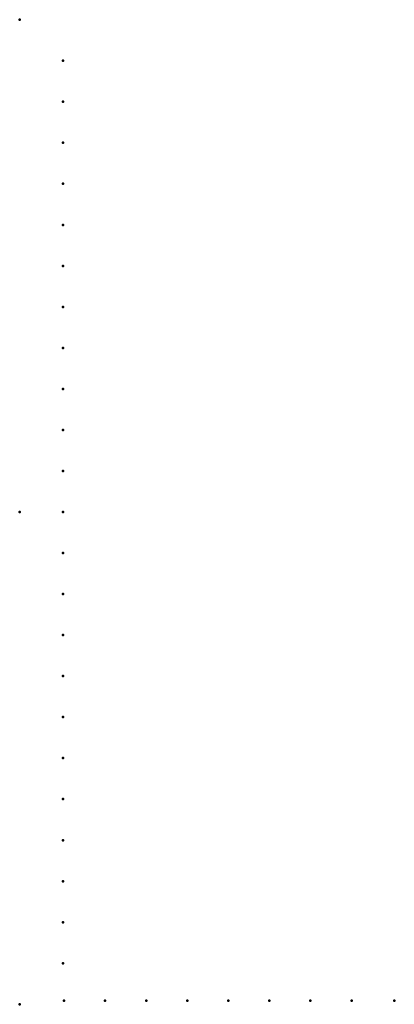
# Model space of a CAD drawing. Header units: millimetres. Extents: x 0 to 304, y -400 to 400.
import ezdxf

# ---------------------------------------------------------------- set-up
doc = ezdxf.new("R2010")
doc.units = ezdxf.units.MM
doc.layers.add('ConnectionPoints', color=7, linetype='Continuous', lineweight=50)

msp = doc.modelspace()

# ---------------------------------------------------------------- linework, layer by layer
at = {"layer": 'ConnectionPoints'}
for p in [(0, 400, 70), (35, 366.63, 70), (35, 333.3, 70), (35, 299.97, 70), (35, 266.64, 70), (35, 233.31, 70), (35, 199.98, 70), (35, 166.65, 70), (35, 133.32, 70), (35, 99.99, 70), (35, 66.66, 70), (35, 33.33, 70), (0, 0), (0, 0, 70), (0, 0, 70), (0, 0, 70), (35, 0, 70), (35, -33.33, 70), (35, -66.66, 70), (35, -99.99, 70), (35, -133.32, 70), (35, -166.65, 70), (35, -199.98, 70), (35, -233.31, 70), (35, -266.64, 70), (35, -299.97, 70), (35, -333.3, 70), (35, -366.63, 70), (0, -400, 70), (36, -397, 70), (69.33, -397, 70), (102.66, -397, 70), (135.99, -397, 70), (169.32, -397, 70), (202.65, -397, 70), (235.98, -397, 70), (269.31, -397, 70), (304, -397, 70)]:
    msp.add_point(p, dxfattribs=at)
at = {"layer": 'ConnectionPoints', "extrusion": (0, 1.22465e-16, -1)}
for p in [(35, 366.63, 70), (35, 333.3, 70), (35, 299.97, 70), (35, 266.64, 70), (35, 233.31, 70), (35, 199.98, 70), (35, 166.65, 70), (35, 133.32, 70), (35, 99.99, 70), (35, 66.66, 70), (35, 33.33, 70), (0, 0, 70), (0, 0, 70), (35, 0, 70), (35, -33.33, 70), (35, -66.66, 70), (35, -99.99, 70), (35, -133.32, 70), (35, -166.65, 70), (35, -199.98, 70), (35, -233.31, 70), (35, -266.64, 70), (35, -299.97, 70), (35, -333.3, 70), (35, -366.63, 70), (36, -397, 70), (69.33, -397, 70), (102.66, -397, 70), (135.99, -397, 70), (169.32, -397, 70), (202.65, -397, 70), (235.98, -397, 70), (269.31, -397, 70), (304, -397, 70)]:
    msp.add_point(p, dxfattribs=at)
at = {"layer": 'ConnectionPoints', "extrusion": (-1.49976e-32, -1.22465e-16, -1)}
msp.add_point((0, 0), dxfattribs=at)

doc.saveas('drawing.dxf')
